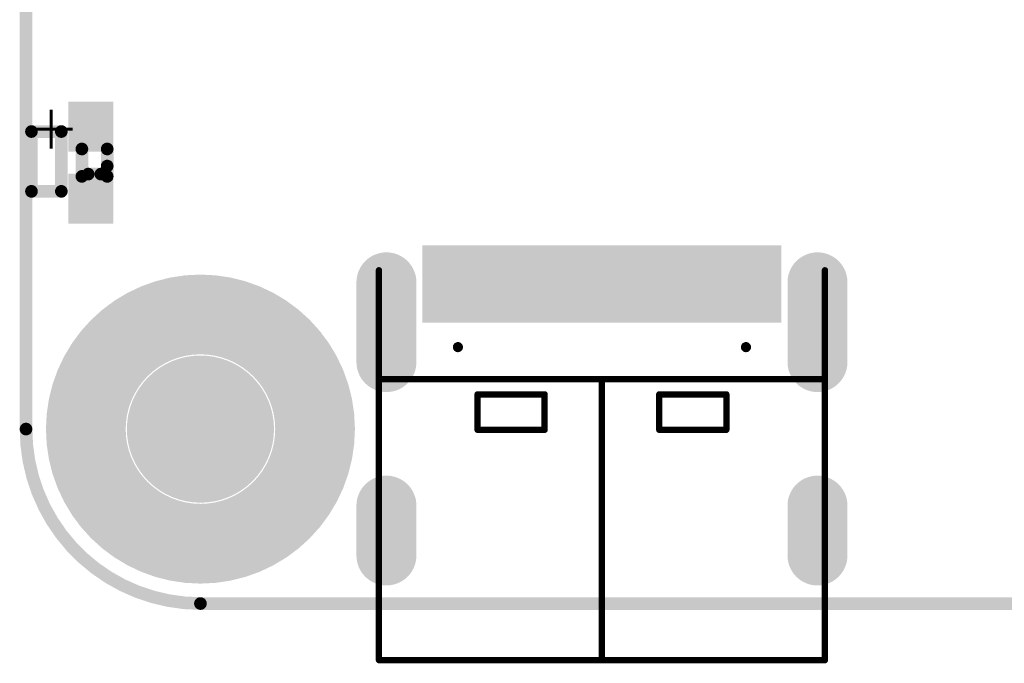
# Model space of a CAD drawing. Header units: millimetres. Extents: x 33.87 to 37.32, y 19.03 to 21.28.
# Tile 1 of 19: x 33.87 to 34.65, y 19.03 to 19.54. Entities that reach past the tile are written whole.
import ezdxf

# ---------------------------------------------------------------- set-up
doc = ezdxf.new("R2010")
doc.units = ezdxf.units.MM
doc.header["$MEASUREMENT"] = 0
for name, color, linetype in [('KeepOutLayer', 6, 'Continuous'), ('MidLayer1', 16, 'Continuous'), ('MidLayer2', 76, 'Continuous'), ('MidLayer3', 90, 'Continuous'), ('MidLayer4', 156, 'Continuous'), ('MidLayer5', 130, 'Continuous'), ('MidLayer6', 216, 'Continuous'), ('MultiLayer', 9, 'Continuous'), ('TopLayer', 1, 'Continuous'), ('TopOverlay', 2, 'Continuous'), ('TopPaste', 8, 'Continuous'), ('TopSolder', 216, 'Continuous')]:
    doc.layers.add(name, color=color, linetype=linetype)
doc.styles.get("Standard").update_dxf_attribs({"font": 'txt', "bigfont": 'AllInOneBig.shx'})

# ---------------------------------------------------------------- blocks, each defined once
blk = doc.blocks.new('USB_TYPE_C_16PIN_A_6')
at = {"layer": 'MidLayer1', "const_width": 0.03937}
for points in [[(-0.17028, 0.09872), (-0.17028, 0.03573)], [(0.17028, 0.09872), (0.17028, 0.03573)], [(-0.17028, -0.07766), (-0.17028, -0.11703)], [(0.17028, -0.07766), (0.17028, -0.11703)]]:
    blk.add_lwpolyline(points, dxfattribs=at)
at = {"layer": 'MidLayer1', "const_width": 0.01969}
for points in [[(-0.18012, 0.09872, 1), (-0.16043, 0.09872, 1)], [(0.16043, 0.09872, 1), (0.18012, 0.09872, 1)], [(-0.18012, 0.03573, 1), (-0.16043, 0.03573, 1)], [(0.16043, 0.03573, 1), (0.18012, 0.03573, 1)], [(-0.18012, -0.07766, 1), (-0.16043, -0.07766, 1)], [(0.16043, -0.07766, 1), (0.18012, -0.07766, 1)], [(-0.18012, -0.11703, 1), (-0.16043, -0.11703, 1)], [(0.16043, -0.11703, 1), (0.18012, -0.11703, 1)]]:
    blk.add_lwpolyline(points, format="xyb", close=True, dxfattribs=at)
at = {"layer": 'MidLayer2', "const_width": 0.03937}
for points in [[(-0.17028, 0.09872), (-0.17028, 0.03573)], [(0.17028, 0.09872), (0.17028, 0.03573)], [(-0.17028, -0.07766), (-0.17028, -0.11703)], [(0.17028, -0.07766), (0.17028, -0.11703)]]:
    blk.add_lwpolyline(points, dxfattribs=at)
at = {"layer": 'MidLayer2', "const_width": 0.01969}
for points in [[(-0.18012, 0.09872, 1), (-0.16043, 0.09872, 1)], [(0.16043, 0.09872, 1), (0.18012, 0.09872, 1)], [(-0.18012, 0.03573, 1), (-0.16043, 0.03573, 1)], [(0.16043, 0.03573, 1), (0.18012, 0.03573, 1)], [(-0.18012, -0.07766, 1), (-0.16043, -0.07766, 1)], [(0.16043, -0.07766, 1), (0.18012, -0.07766, 1)], [(-0.18012, -0.11703, 1), (-0.16043, -0.11703, 1)], [(0.16043, -0.11703, 1), (0.18012, -0.11703, 1)]]:
    blk.add_lwpolyline(points, format="xyb", close=True, dxfattribs=at)
at = {"layer": 'MidLayer3', "const_width": 0.03937}
for points in [[(-0.17028, 0.09872), (-0.17028, 0.03573)], [(0.17028, 0.09872), (0.17028, 0.03573)], [(-0.17028, -0.07766), (-0.17028, -0.11703)], [(0.17028, -0.07766), (0.17028, -0.11703)]]:
    blk.add_lwpolyline(points, dxfattribs=at)
at = {"layer": 'MidLayer3', "const_width": 0.01969}
for points in [[(-0.18012, 0.09872, 1), (-0.16043, 0.09872, 1)], [(0.16043, 0.09872, 1), (0.18012, 0.09872, 1)], [(-0.18012, 0.03573, 1), (-0.16043, 0.03573, 1)], [(0.16043, 0.03573, 1), (0.18012, 0.03573, 1)], [(-0.18012, -0.07766, 1), (-0.16043, -0.07766, 1)], [(0.16043, -0.07766, 1), (0.18012, -0.07766, 1)], [(-0.18012, -0.11703, 1), (-0.16043, -0.11703, 1)], [(0.16043, -0.11703, 1), (0.18012, -0.11703, 1)]]:
    blk.add_lwpolyline(points, format="xyb", close=True, dxfattribs=at)
at = {"layer": 'MidLayer4', "const_width": 0.03937}
for points in [[(-0.17028, 0.09872), (-0.17028, 0.03573)], [(0.17028, 0.09872), (0.17028, 0.03573)], [(-0.17028, -0.07766), (-0.17028, -0.11703)], [(0.17028, -0.07766), (0.17028, -0.11703)]]:
    blk.add_lwpolyline(points, dxfattribs=at)
at = {"layer": 'MidLayer4', "const_width": 0.01969}
for points in [[(-0.18012, 0.09872, 1), (-0.16043, 0.09872, 1)], [(0.16043, 0.09872, 1), (0.18012, 0.09872, 1)], [(-0.18012, 0.03573, 1), (-0.16043, 0.03573, 1)], [(0.16043, 0.03573, 1), (0.18012, 0.03573, 1)], [(-0.18012, -0.07766, 1), (-0.16043, -0.07766, 1)], [(0.16043, -0.07766, 1), (0.18012, -0.07766, 1)], [(-0.18012, -0.11703, 1), (-0.16043, -0.11703, 1)], [(0.16043, -0.11703, 1), (0.18012, -0.11703, 1)]]:
    blk.add_lwpolyline(points, format="xyb", close=True, dxfattribs=at)
at = {"layer": 'MidLayer5', "const_width": 0.03937}
for points in [[(-0.17028, 0.09872), (-0.17028, 0.03573)], [(0.17028, 0.09872), (0.17028, 0.03573)], [(-0.17028, -0.07766), (-0.17028, -0.11703)], [(0.17028, -0.07766), (0.17028, -0.11703)]]:
    blk.add_lwpolyline(points, dxfattribs=at)
at = {"layer": 'MidLayer5', "const_width": 0.01969}
for points in [[(-0.18012, 0.09872, 1), (-0.16043, 0.09872, 1)], [(0.16043, 0.09872, 1), (0.18012, 0.09872, 1)], [(-0.18012, 0.03573, 1), (-0.16043, 0.03573, 1)], [(0.16043, 0.03573, 1), (0.18012, 0.03573, 1)], [(-0.18012, -0.07766, 1), (-0.16043, -0.07766, 1)], [(0.16043, -0.07766, 1), (0.18012, -0.07766, 1)], [(-0.18012, -0.11703, 1), (-0.16043, -0.11703, 1)], [(0.16043, -0.11703, 1), (0.18012, -0.11703, 1)]]:
    blk.add_lwpolyline(points, format="xyb", close=True, dxfattribs=at)
at = {"layer": 'MidLayer6', "const_width": 0.03937}
for points in [[(-0.17028, 0.09872), (-0.17028, 0.03573)], [(0.17028, 0.09872), (0.17028, 0.03573)], [(-0.17028, -0.07766), (-0.17028, -0.11703)], [(0.17028, -0.07766), (0.17028, -0.11703)]]:
    blk.add_lwpolyline(points, dxfattribs=at)
at = {"layer": 'MidLayer6', "const_width": 0.01969}
for points in [[(-0.18012, 0.09872, 1), (-0.16043, 0.09872, 1)], [(0.16043, 0.09872, 1), (0.18012, 0.09872, 1)], [(-0.18012, 0.03573, 1), (-0.16043, 0.03573, 1)], [(0.16043, 0.03573, 1), (0.18012, 0.03573, 1)], [(-0.18012, -0.07766, 1), (-0.16043, -0.07766, 1)], [(0.16043, -0.07766, 1), (0.18012, -0.07766, 1)], [(-0.18012, -0.11703, 1), (-0.16043, -0.11703, 1)], [(0.16043, -0.11703, 1), (0.18012, -0.11703, 1)]]:
    blk.add_lwpolyline(points, format="xyb", close=True, dxfattribs=at)
at = {"layer": 'MultiLayer', "const_width": 0.03937}
for points in [[(-0.17028, 0.09872), (-0.17028, 0.03573)], [(0.17028, 0.09872), (0.17028, 0.03573)], [(-0.17028, -0.07766), (-0.17028, -0.11703)], [(0.17028, -0.07766), (0.17028, -0.11703)]]:
    blk.add_lwpolyline(points, dxfattribs=at)
at = {"layer": 'MultiLayer', "const_width": 0.01969}
for points in [[(-0.18012, 0.09872, 1), (-0.16043, 0.09872, 1)], [(0.16043, 0.09872, 1), (0.18012, 0.09872, 1)], [(-0.18012, 0.03573, 1), (-0.16043, 0.03573, 1)], [(0.16043, 0.03573, 1), (0.18012, 0.03573, 1)], [(-0.18012, -0.07766, 1), (-0.16043, -0.07766, 1)], [(0.16043, -0.07766, 1), (0.18012, -0.07766, 1)], [(-0.18012, -0.11703, 1), (-0.16043, -0.11703, 1)], [(0.16043, -0.11703, 1), (0.18012, -0.11703, 1)]]:
    blk.add_lwpolyline(points, format="xyb", close=True, dxfattribs=at)
at = {"layer": 'TopLayer', "const_width": 0.03937}
for points in [[(-0.17028, 0.09872), (-0.17028, 0.03573)], [(0.17028, 0.09872), (0.17028, 0.03573)], [(-0.17028, -0.07766), (-0.17028, -0.11703)], [(0.17028, -0.07766), (0.17028, -0.11703)]]:
    blk.add_lwpolyline(points, dxfattribs=at)
at = {"layer": 'TopLayer', "const_width": 0.01969}
for points in [[(-0.18012, 0.09872, 1), (-0.16043, 0.09872, 1)], [(0.16043, 0.09872, 1), (0.18012, 0.09872, 1)], [(-0.18012, 0.03573, 1), (-0.16043, 0.03573, 1)], [(0.16043, 0.03573, 1), (0.18012, 0.03573, 1)], [(-0.18012, -0.07766, 1), (-0.16043, -0.07766, 1)], [(0.16043, -0.07766, 1), (0.18012, -0.07766, 1)], [(-0.18012, -0.11703, 1), (-0.16043, -0.11703, 1)], [(0.16043, -0.11703, 1), (0.18012, -0.11703, 1)]]:
    blk.add_lwpolyline(points, format="xyb", close=True, dxfattribs=at)
at = {"layer": 'TopLayer'}
for points in [[(-0.11417, 0.12392), (-0.1378, 0.12392), (-0.11417, 0.07077), (-0.1378, 0.07077)], [(-0.08268, 0.12392), (-0.1063, 0.12392), (-0.08268, 0.07077), (-0.1063, 0.07077)], [(-0.0748, 0.07077), (-0.06299, 0.07077), (-0.0748, 0.12392), (-0.06299, 0.12392)], [(-0.05512, 0.07077), (-0.04331, 0.07077), (-0.05512, 0.12392), (-0.04331, 0.12392)], [(-0.03543, 0.07077), (-0.02362, 0.07077), (-0.03543, 0.12392), (-0.02362, 0.12392)], [(-0.00394, 0.12392), (-0.01575, 0.12392), (-0.00394, 0.07077), (-0.01575, 0.07077)], [(0.01575, 0.12392), (0.00394, 0.12392), (0.01575, 0.07077), (0.00394, 0.07077)], [(0.03543, 0.12392), (0.02362, 0.12392), (0.03543, 0.07077), (0.02362, 0.07077)], [(0.05512, 0.12392), (0.04331, 0.12392), (0.05512, 0.07077), (0.04331, 0.07077)], [(0.0748, 0.12392), (0.06299, 0.12392), (0.0748, 0.07077), (0.06299, 0.07077)], [(0.08268, 0.07077), (0.1063, 0.07077), (0.08268, 0.12392), (0.1063, 0.12392)], [(0.11417, 0.07077), (0.1378, 0.07077), (0.11417, 0.12392), (0.1378, 0.12392)]]:
    blk.add_solid(points, dxfattribs=at)
at = {"layer": 'TopOverlay', "const_width": 0.005}
for points in [[(-0.17618, -0.12912), (-0.17618, 0.10824)], [(0.17618, -0.12912), (0.17618, 0.10824)], [(-0.17618, 0.02222), (0.17618, 0.02222)], [(0, -0.1997), (0, 0.02206)], [(-0.09828, 0.01022), (-0.04528, 0.01022)], [(-0.09828, 0.00722), (-0.09828, 0.01022)], [(-0.09828, -0.01778), (-0.09828, 0.00922)], [(-0.04528, -0.01778), (-0.04528, 0.01022)], [(0.04528, -0.01778), (0.04528, 0.01022)], [(0.04528, 0.01022), (0.09828, 0.01022)], [(0.09828, 0.00722), (0.09828, 0.01022)], [(0.09828, -0.01778), (0.09828, 0.00922)], [(-0.09828, -0.01778), (-0.04528, -0.01778)], [(0.04528, -0.01778), (0.09828, -0.01778)], [(-0.17618, -0.1997), (-0.17618, -0.12912)], [(0.17618, -0.1997), (0.17618, -0.12912)], [(-0.17618, -0.1997), (0.17618, -0.1997)]]:
    blk.add_lwpolyline(points, dxfattribs=at)
at = {"layer": 'TopOverlay', "const_width": 0.0025}
for points in [[(-0.17743, 0.10824, 1), (-0.17493, 0.10824, 1)], [(0.17493, 0.10824, 1), (0.17743, 0.10824, 1)], [(-0.17743, 0.02222, 1), (-0.17493, 0.02222, 1)], [(-0.00125, 0.02206, 1), (0.00125, 0.02206, 1)], [(0.17493, 0.02222, 1), (0.17743, 0.02222, 1)], [(-0.09953, 0.01022, 1), (-0.09703, 0.01022, 1)], [(-0.09953, 0.01022, 1), (-0.09703, 0.01022, 1)], [(-0.09953, 0.00922, 1), (-0.09703, 0.00922, 1)], [(-0.09953, 0.00722, 1), (-0.09703, 0.00722, 1)], [(-0.04653, 0.01022, 1), (-0.04403, 0.01022, 1)], [(-0.04653, 0.01022, 1), (-0.04403, 0.01022, 1)], [(0.04403, 0.01022, 1), (0.04653, 0.01022, 1)], [(0.04403, 0.01022, 1), (0.04653, 0.01022, 1)], [(0.09703, 0.01022, 1), (0.09953, 0.01022, 1)], [(0.09703, 0.01022, 1), (0.09953, 0.01022, 1)], [(0.09703, 0.00922, 1), (0.09953, 0.00922, 1)], [(0.09703, 0.00722, 1), (0.09953, 0.00722, 1)], [(-0.09953, -0.01778, 1), (-0.09703, -0.01778, 1)], [(-0.09953, -0.01778, 1), (-0.09703, -0.01778, 1)], [(-0.04653, -0.01778, 1), (-0.04403, -0.01778, 1)], [(-0.04653, -0.01778, 1), (-0.04403, -0.01778, 1)], [(0.04403, -0.01778, 1), (0.04653, -0.01778, 1)], [(0.04403, -0.01778, 1), (0.04653, -0.01778, 1)], [(0.09703, -0.01778, 1), (0.09953, -0.01778, 1)], [(0.09703, -0.01778, 1), (0.09953, -0.01778, 1)], [(-0.17743, -0.12912, 1), (-0.17493, -0.12912, 1)], [(-0.17743, -0.12912, 1), (-0.17493, -0.12912, 1)], [(0.17493, -0.12912, 1), (0.17743, -0.12912, 1)], [(0.17493, -0.12912, 1), (0.17743, -0.12912, 1)], [(-0.17743, -0.1997, 1), (-0.17493, -0.1997, 1)], [(-0.17743, -0.1997, 1), (-0.17493, -0.1997, 1)], [(-0.00125, -0.1997, 1), (0.00125, -0.1997, 1)], [(0.17493, -0.1997, 1), (0.17743, -0.1997, 1)], [(0.17493, -0.1997, 1), (0.17743, -0.1997, 1)]]:
    blk.add_lwpolyline(points, format="xyb", close=True, dxfattribs=at)
at = {"layer": 'TopPaste'}
for points in [[(-0.11417, 0.12392), (-0.1378, 0.12392), (-0.11417, 0.07077), (-0.1378, 0.07077)], [(-0.08268, 0.12392), (-0.1063, 0.12392), (-0.08268, 0.07077), (-0.1063, 0.07077)], [(-0.0748, 0.07077), (-0.06299, 0.07077), (-0.0748, 0.12392), (-0.06299, 0.12392)], [(-0.05512, 0.07077), (-0.04331, 0.07077), (-0.05512, 0.12392), (-0.04331, 0.12392)], [(-0.03543, 0.07077), (-0.02362, 0.07077), (-0.03543, 0.12392), (-0.02362, 0.12392)], [(-0.00394, 0.12392), (-0.01575, 0.12392), (-0.00394, 0.07077), (-0.01575, 0.07077)], [(0.01575, 0.12392), (0.00394, 0.12392), (0.01575, 0.07077), (0.00394, 0.07077)], [(0.03543, 0.12392), (0.02362, 0.12392), (0.03543, 0.07077), (0.02362, 0.07077)], [(0.05512, 0.12392), (0.04331, 0.12392), (0.05512, 0.07077), (0.04331, 0.07077)], [(0.0748, 0.12392), (0.06299, 0.12392), (0.0748, 0.07077), (0.06299, 0.07077)], [(0.08268, 0.07077), (0.1063, 0.07077), (0.08268, 0.12392), (0.1063, 0.12392)], [(0.11417, 0.07077), (0.1378, 0.07077), (0.11417, 0.12392), (0.1378, 0.12392)]]:
    blk.add_solid(points, dxfattribs=at)
at = {"layer": 'TopSolder', "const_width": 0.04737}
for points in [[(-0.17028, 0.09872), (-0.17028, 0.03573)], [(0.17028, 0.09872), (0.17028, 0.03573)], [(-0.17028, -0.07766), (-0.17028, -0.11703)], [(0.17028, -0.07766), (0.17028, -0.11703)]]:
    blk.add_lwpolyline(points, dxfattribs=at)
at = {"layer": 'TopSolder'}
for points, const_width in [([(-0.18212, 0.09872, 1), (-0.15843, 0.09872, 1)], 0.02369), ([(0.15843, 0.09872, 1), (0.18212, 0.09872, 1)], 0.02369), ([(-0.18212, 0.03573, 1), (-0.15843, 0.03573, 1)], 0.02369), ([(0.15843, 0.03573, 1), (0.18212, 0.03573, 1)], 0.02369), ([(-0.11578, 0.04754, 1), (-0.11178, 0.04754, 1)], 0.004), ([(0.11178, 0.04754, 1), (0.11578, 0.04754, 1)], 0.004), ([(-0.18212, -0.07766, 1), (-0.15843, -0.07766, 1)], 0.02369), ([(0.15843, -0.07766, 1), (0.18212, -0.07766, 1)], 0.02369), ([(-0.18212, -0.11703, 1), (-0.15843, -0.11703, 1)], 0.02369), ([(0.15843, -0.11703, 1), (0.18212, -0.11703, 1)], 0.02369)]:
    blk.add_lwpolyline(points, format="xyb", close=True, dxfattribs=dict(at, const_width=const_width))
for points in [[(-0.11017, 0.12792), (-0.1418, 0.12792), (-0.11017, 0.06677), (-0.1418, 0.06677)], [(-0.07868, 0.12792), (-0.1103, 0.12792), (-0.07868, 0.06677), (-0.1103, 0.06677)], [(-0.0788, 0.06677), (-0.05899, 0.06677), (-0.0788, 0.12792), (-0.05899, 0.12792)], [(-0.05912, 0.06677), (-0.03931, 0.06677), (-0.05912, 0.12792), (-0.03931, 0.12792)], [(-0.03943, 0.06677), (-0.01962, 0.06677), (-0.03943, 0.12792), (-0.01962, 0.12792)], [(0.00006, 0.12792), (-0.01975, 0.12792), (0.00006, 0.06677), (-0.01975, 0.06677)], [(0.01975, 0.12792), (-0.00006, 0.12792), (0.01975, 0.06677), (-0.00006, 0.06677)], [(0.03943, 0.12792), (0.01962, 0.12792), (0.03943, 0.06677), (0.01962, 0.06677)], [(0.05912, 0.12792), (0.03931, 0.12792), (0.05912, 0.06677), (0.03931, 0.06677)], [(0.0788, 0.12792), (0.05899, 0.12792), (0.0788, 0.06677), (0.05899, 0.06677)], [(0.07868, 0.06677), (0.1103, 0.06677), (0.07868, 0.12792), (0.1103, 0.12792)], [(0.11017, 0.06677), (0.1418, 0.06677), (0.11017, 0.12792), (0.1418, 0.12792)]]:
    blk.add_solid(points, dxfattribs=at)
blk = doc.blocks.new('LED_0602_SMD_____AK_30')
at = {"layer": 'TopLayer'}
for points in [[(-0.01279, 0.01378), (-0.04429, 0.01378), (-0.01279, -0.01378), (-0.04429, -0.01378)], [(0.04429, 0.01378), (0.01279, 0.01378), (0.04429, -0.01378), (0.01279, -0.01378)]]:
    blk.add_solid(points, dxfattribs=at)
at = {"layer": 'TopOverlay', "const_width": 0.01}
for points in [[(0.00266, 0.01303), (-0.01083, 0.01303)], [(0.01083, 0.01303), (0.00266, 0.01303)], [(0.00902, -0.00197), (0.00902, 0.00803)], [(0.01083, -0.00697), (-0.01083, -0.00697)], [(0.02264, -0.02319), (-0.0246, -0.02319)], [(-0.0246, -0.04681), (-0.0246, -0.02319)], [(0.02264, -0.04681), (0.02264, -0.02319)], [(0.02264, -0.04681), (-0.0246, -0.04681)]]:
    blk.add_lwpolyline(points, dxfattribs=at)
at = {"layer": 'TopOverlay', "const_width": 0.005}
for points in [[(-0.01333, 0.01303, 1), (-0.00833, 0.01303, 1)], [(0.00016, 0.01303, 1), (0.00516, 0.01303, 1)], [(0.00016, 0.01303, 1), (0.00516, 0.01303, 1)], [(0.00833, 0.01303, 1), (0.01333, 0.01303, 1)], [(0.00652, 0.00803, 1), (0.01152, 0.00803, 1)], [(0.00652, -0.00197, 1), (0.01152, -0.00197, 1)], [(-0.01333, -0.00697, 1), (-0.00833, -0.00697, 1)], [(0.00833, -0.00697, 1), (0.01333, -0.00697, 1)], [(-0.0271, -0.02319, 1), (-0.0221, -0.02319, 1)], [(-0.0271, -0.02319, 1), (-0.0221, -0.02319, 1)], [(0.02014, -0.02319, 1), (0.02514, -0.02319, 1)], [(0.02014, -0.02319, 1), (0.02514, -0.02319, 1)], [(-0.0271, -0.04681, 1), (-0.0221, -0.04681, 1)], [(-0.0271, -0.04681, 1), (-0.0221, -0.04681, 1)], [(0.02014, -0.04681, 1), (0.02514, -0.04681, 1)], [(0.02014, -0.04681, 1), (0.02514, -0.04681, 1)]]:
    blk.add_lwpolyline(points, format="xyb", close=True, dxfattribs=at)
at = {"layer": 'TopPaste'}
for points in [[(-0.01279, 0.01378), (-0.04429, 0.01378), (-0.01279, -0.01378), (-0.04429, -0.01378)], [(0.04429, 0.01378), (0.01279, 0.01378), (0.04429, -0.01378), (0.01279, -0.01378)]]:
    blk.add_solid(points, dxfattribs=at)
at = {"layer": 'TopSolder'}
for points in [[(-0.00879, 0.01778), (-0.04829, 0.01778), (-0.00879, -0.01778), (-0.04829, -0.01778)], [(0.04829, 0.01778), (0.00879, 0.01778), (0.04829, -0.01778), (0.00879, -0.01778)]]:
    blk.add_solid(points, dxfattribs=at)
at = {"layer": 'TopOverlay'}
blk.add_text('+', height=0.03937, dxfattribs=at).set_placement((-0.04843, -0.04803))

msp = doc.modelspace()

# ---------------------------------------------------------------- linework, layer by layer
at = {"layer": 'KeepOutLayer', "const_width": 0.01}
for points in [[(33.88, 19.2128), (33.88, 21.14193)], [(34.0178, 19.075), (35.41293, 19.075)]]:
    msp.add_lwpolyline(points, dxfattribs=at)
at = {"layer": 'KeepOutLayer', "const_width": 0.005}
for points in [[(33.8775, 19.2128, 1), (33.8825, 19.2128, 1)], [(33.8775, 19.2128, 1), (33.8825, 19.2128, 1)], [(34.0153, 19.075, 1), (34.0203, 19.075, 1)], [(34.0153, 19.075, 1), (34.0203, 19.075, 1)]]:
    msp.add_lwpolyline(points, format="xyb", close=True, dxfattribs=at)
at = {"layer": 'KeepOutLayer', "const_width": 0.01}
msp.add_lwpolyline([(34.0178, 19.075, -0.414214), (33.88, 19.2128)], format="xyb", dxfattribs=at)
at = {"layer": 'MidLayer1', "const_width": 0.05413}
msp.add_lwpolyline([(33.99073, 19.2128, 1), (34.04486, 19.2128, 1)], format="xyb", close=True, dxfattribs=at)
at = {"layer": 'MidLayer2', "const_width": 0.05413}
msp.add_lwpolyline([(33.99073, 19.2128, 1), (34.04486, 19.2128, 1)], format="xyb", close=True, dxfattribs=at)
at = {"layer": 'MidLayer3', "const_width": 0.05413}
msp.add_lwpolyline([(33.99073, 19.2128, 1), (34.04486, 19.2128, 1)], format="xyb", close=True, dxfattribs=at)
at = {"layer": 'MidLayer4', "const_width": 0.05413}
msp.add_lwpolyline([(33.99073, 19.2128, 1), (34.04486, 19.2128, 1)], format="xyb", close=True, dxfattribs=at)
at = {"layer": 'MidLayer5', "const_width": 0.05413}
msp.add_lwpolyline([(33.99073, 19.2128, 1), (34.04486, 19.2128, 1)], format="xyb", close=True, dxfattribs=at)
at = {"layer": 'MidLayer6', "const_width": 0.05413}
msp.add_lwpolyline([(33.99073, 19.2128, 1), (34.04486, 19.2128, 1)], format="xyb", close=True, dxfattribs=at)
at = {"layer": 'MultiLayer', "const_width": 0.05413}
msp.add_lwpolyline([(33.99073, 19.2128, 1), (34.04486, 19.2128, 1)], format="xyb", close=True, dxfattribs=at)
at = {"layer": 'TopLayer', "const_width": 0.05413}
msp.add_lwpolyline([(33.99073, 19.2128, 1), (34.04486, 19.2128, 1)], format="xyb", close=True, dxfattribs=at)
at = {"layer": 'TopOverlay'}
for points, const_width in [([(34.10835, 19.2128, 1), (33.92724, 19.2128, 1)], 0.06299), ([(33.9115, 19.2128, 1), (33.94299, 19.2128, 1)], 0.0315), ([(34.0926, 19.2128, 1), (34.12409, 19.2128, 1)], 0.0315)]:
    msp.add_lwpolyline(points, format="xyb", close=True, dxfattribs=dict(at, const_width=const_width))
at = {"layer": 'TopSolder', "const_width": 0.05813}
msp.add_lwpolyline([(33.98873, 19.2128, 1), (34.04686, 19.2128, 1)], format="xyb", close=True, dxfattribs=at)

# ---------------------------------------------------------------- block references
at = {"rotation": 270}
msp.add_blockref('LED_0602_SMD_____AK_30', (33.9311, 19.42323), dxfattribs=at)
msp.add_blockref('USB_TYPE_C_16PIN_A_6', (34.335, 19.23))

doc.saveas('drawing.dxf')
